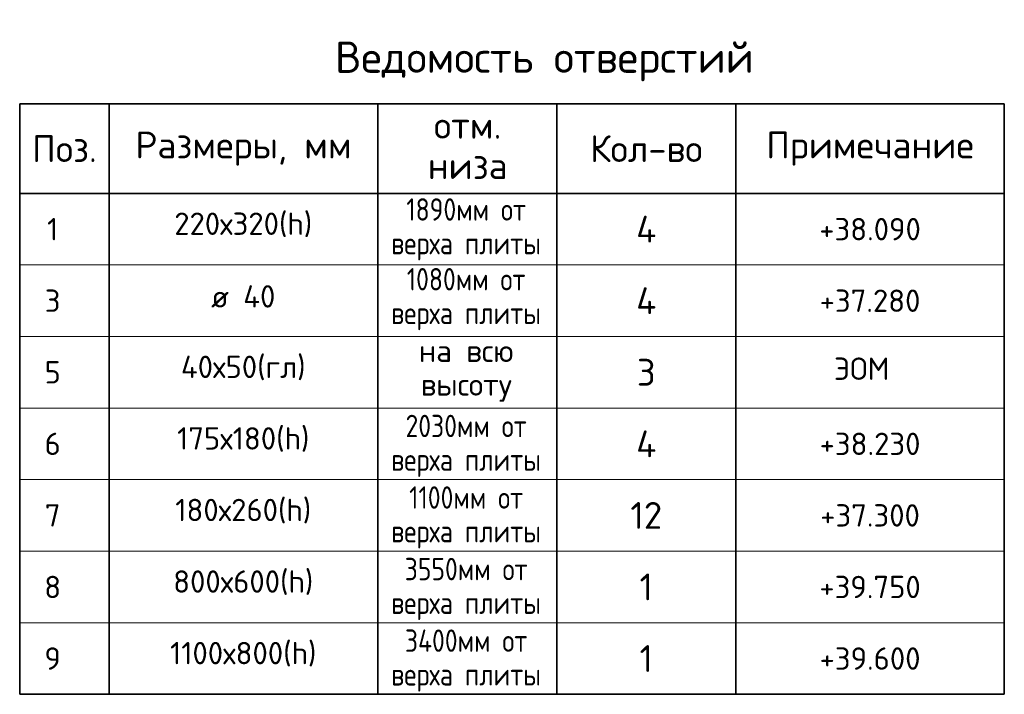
# Model space of a CAD drawing. Header units: millimetres. Extents: x -3057 to 112233, y -2869 to 47508.
# Tile 46 of 48: x 95166 to 100666, y 27226 to 30996. Entities that reach past the tile are written whole.
import ezdxf

# ---------------------------------------------------------------- set-up
doc = ezdxf.new("R2010")
doc.units = ezdxf.units.MM
doc.layers.add('Standard', color=7, linetype='Continuous', lineweight=25)
doc.styles.add('ARIAL', font='ARIAL.TTF')
doc.styles.add('ISOCPEUR', font='ISOCPEUR')

msp = doc.modelspace()

# ---------------------------------------------------------------- linework, layer by layer
at = {"layer": 'Standard', "color": 7, "linetype": 'Continuous', "lineweight": 35, "transparency": 33554687}
for p, q in [((95165.8, 30525.6), (100665.8, 30525.6)), ((95165.8, 30025.6), (95165.8, 30525.6)), ((95665.8, 30025.6), (95665.8, 30525.6)), ((97165.8, 30025.6), (97165.8, 30525.6)), ((98165.8, 30025.6), (98165.8, 30525.6)), ((99165.8, 30025.6), (99165.8, 30525.6)), ((100665.8, 30025.6), (100665.8, 30525.6)), ((95165.8, 30025.6), (100665.8, 30025.6)), ((95165.8, 29625.6), (95165.8, 30025.6)), ((95665.8, 29625.6), (95665.8, 30025.6)), ((97165.8, 29625.6), (97165.8, 30025.6)), ((98165.8, 29625.6), (98165.8, 30025.6)), ((99165.8, 29625.6), (99165.8, 30025.6)), ((100665.8, 29625.6), (100665.8, 30025.6)), ((95165.8, 29225.6), (95165.8, 29625.6)), ((95665.8, 29225.6), (95665.8, 29625.6)), ((97165.8, 29225.6), (97165.8, 29625.6)), ((98165.8, 29225.6), (98165.8, 29625.6)), ((99165.8, 29225.6), (99165.8, 29625.6)), ((100665.8, 29225.6), (100665.8, 29625.6)), ((95165.8, 27225.6), (95165.8, 29225.6)), ((95665.8, 27225.6), (95665.8, 29225.6)), ((97165.8, 27225.6), (97165.8, 29225.6)), ((98165.8, 27225.6), (98165.8, 29225.6)), ((99165.8, 27225.6), (99165.8, 29225.6)), ((100665.8, 27225.6), (100665.8, 29225.6)), ((95165.8, 27225.6), (100665.8, 27225.6))]:
    msp.add_line(p, q, dxfattribs=at)
at = {"layer": 'Standard', "color": 7, "linetype": 'Continuous', "lineweight": 13, "transparency": 33554687}
for p, q in [((95165.8, 29625.6), (100665.8, 29625.6)), ((95165.8, 29625.6), (100665.8, 29625.6)), ((95165.8, 29625.6), (100665.8, 29625.6)), ((95165.8, 29225.6), (100665.8, 29225.6)), ((95165.8, 29225.6), (100665.8, 29225.6)), ((95165.8, 28825.6), (100665.8, 28825.6)), ((95165.8, 28425.6), (100665.8, 28425.6)), ((95165.8, 28025.6), (100665.8, 28025.6)), ((95165.8, 27625.6), (100665.8, 27625.6)), ((95165.8, 27225.6), (100665.8, 27225.6))]:
    msp.add_line(p, q, dxfattribs=at)

# ---------------------------------------------------------------- texts
at = {"layer": 'Standard', "color": 7, "linetype": 'Continuous', "lineweight": 35, "transparency": 33554687}
for s, insert, char_height, width, attachment_point, style in [('\\A1;{\\fISOCPEUR|i0|b0;\\H175.000000;\\W1.000000;\\C7;Ведомость отверстий}\\P', (96927, 30763.1), 52.5, 2501.25, 4, 'ISOCPEUR'), ('\\A1;{\\fISOCPEUR|i0|b0;\\H150.000000;\\W1.000000;\\C7;Размеры, мм}\\P', (96415.8, 30275.6), 45, 1243.125, 5, 'ISOCPEUR'), ('\\A1;{\\fISOCPEUR|i0|b0;\\H150.000000;\\W1.000000;\\C7;Поз.}\\P', (95415.8, 30275.6), 45, 436.84, 5, 'ISOCPEUR'), ('\\A1;{\\fISOCPEUR|i0|b0;\\H150.000000;\\W1.000000;\\C7;Кол-во}\\P', (98665.8, 30275.6), 45, 716.667, 5, 'ISOCPEUR'), ('\\A1;{\\fISOCPEUR|i0|b0;\\H150.000000;\\W1.000000;\\C7;Примечание}\\P', (99915.8, 30275.6), 45, 1168, 5, 'ISOCPEUR'), ('}\\P', (99915.8, 29825.6), 45, 51.955, 5, 'ARIAL'), ('}\\P', (99915.8, 29425.6), 45, 51.955, 5, 'ARIAL'), ('}\\P', (99915.8, 29025.6), 45, 51.955, 5, 'ARIAL')]:
    msp.add_mtext(s, dxfattribs=dict(at, insert=insert, char_height=char_height, width=width, attachment_point=attachment_point, style=style))
at = {"layer": 'Standard', "color": 7, "linetype": 'Continuous', "lineweight": 35, "transparency": 33554687, "insert": (97668.4, 30481.5), "char_height": 150, "width": 500.394, "attachment_point": 2, "line_spacing_factor": 0.903614, "style": 'ARIAL'}
msp.add_mtext('\\A1;{\\fISOCPEUR|i0|b0;\\H150.000000;\\W1.000000;\\C7;отм.}\\P{\\fISOCPEUR|i0|b0;\\H150.000000;\\W1.000000;\\C7;низа}\\P', dxfattribs=at)
at = {"layer": 'Standard', "color": 7, "linetype": 'Continuous', "lineweight": 50, "transparency": 33554687, "char_height": 125, "attachment_point": 2, "line_spacing_factor": 0.903614, "style": 'ARIAL'}
for s, insert, width in [('\\A1;{\\fISOCPEUR|i0|b0;\\H125.000000;\\W0.833333;\\C7;1890мм от}\\P{\\fISOCPEUR|i0|b0;\\H125.000000;\\W0.833333;\\C7;верха плиты}\\P', (97659.5, 29998.1), 881.51), ('\\A1;{\\fISOCPEUR|i0|b0;\\H125.000000;\\W0.833333;\\C7;1080мм от}\\P{\\fISOCPEUR|i0|b0;\\H125.000000;\\W0.833333;\\C7;верха плиты}\\P', (97659.5, 29608.1), 881.51), ('\\A1;{\\fISOCPEUR|i0|b0;\\H125.000000;\\W1.000000;\\C7;на всю}\\P{\\fISOCPEUR|i0|b0;\\H125.000000;\\W1.000000;\\C7;высоту}\\P', (97659.5, 29208.1), 609.866), ('\\A1;{\\fISOCPEUR|i0|b0;\\H125.000000;\\W0.833333;\\C7;2030мм от}\\P{\\fISOCPEUR|i0|b0;\\H125.000000;\\W0.833333;\\C7;верха плиты}\\P', (97659.5, 28788.1), 883.574), ('\\A1;{\\fISOCPEUR|i0|b0;\\H125.000000;\\W0.833333;\\C7;1100мм от}\\P{\\fISOCPEUR|i0|b0;\\H125.000000;\\W0.833333;\\C7;верха плиты}\\P', (97659.5, 28388.1), 879.491), ('\\A1;{\\fISOCPEUR|i0|b0;\\H125.000000;\\W0.833333;\\C7;3550мм от}\\P{\\fISOCPEUR|i0|b0;\\H125.000000;\\W0.833333;\\C7;верха плиты}\\P', (97659.5, 27988.1), 883.574), ('\\A1;{\\fISOCPEUR|i0|b0;\\H125.000000;\\W0.833333;\\C7;3400мм от}\\P{\\fISOCPEUR|i0|b0;\\H125.000000;\\W0.833333;\\C7;верха плиты}\\P', (97659.5, 27588.1), 884.336)]:
    msp.add_mtext(s, dxfattribs=dict(at, insert=insert, width=width))
at = {"layer": 'Standard', "color": 7, "linetype": 'Continuous', "lineweight": 13, "transparency": 33554687, "attachment_point": 5, "style": 'ISOCPEUR'}
for s, insert, char_height, width in [('\\A1;{\\fISOCPEUR|i0|b0;\\H125.000000;\\W1.000000;\\C7;220х320(h)}\\P', (96414.4, 29849.8), 37.5, 860.606), ('\\A1;{\\fISOCPEUR|i0|b0;\\H150.000000;\\W1.000000;\\C7;4}\\P', (98665.8, 29825.6), 45, 180), ('\\A1;{\\fISOCPEUR|i0|b0;\\H125.000000;\\W1.000000;\\C7;ø 40}\\P', (96414.4, 29449.8), 37.5, 433.594), ('\\A1;{\\fISOCPEUR|i0|b0;\\H150.000000;\\W1.000000;\\C7;4}\\P', (98665.8, 29425.6), 45, 180), ('\\A1;{\\fISOCPEUR|i0|b0;\\H125.000000;\\W1.000000;\\C7;40х50(гл)}\\P', (96414.4, 29049.8), 37.5, 785.417), ('\\A1;{\\fISOCPEUR|i0|b0;\\H150.000000;\\W1.000000;\\C7;3}\\P', (98665.8, 29025.6), 45, 163.333), ('\\A1;{\\fISOCPEUR|i0|b0;\\H125.000000;\\W1.000000;\\C7;175х180(h)}\\P', (96414.4, 28649.8), 37.5, 806.818), ('\\A1;{\\fISOCPEUR|i0|b0;\\H150.000000;\\W1.000000;\\C7;4}\\P', (98665.8, 28625.6), 45, 180), ('\\A1;{\\fISOCPEUR|i0|b0;\\H125.000000;\\W1.000000;\\C7;180х260(h)}\\P', (96414.4, 28249.8), 37.5, 833.712), ('\\A1;{\\fISOCPEUR|i0|b0;\\H150.000000;\\W1.000000;\\C7;12}\\P', (98665.8, 28225.6), 45, 236.25), ('\\A1;{\\fISOCPEUR|i0|b0;\\H125.000000;\\W1.000000;\\C7;800х600(h)}\\P', (96414.4, 27849.8), 37.5, 860.606), ('\\A1;{\\fISOCPEUR|i0|b0;\\H150.000000;\\W1.000000;\\C7;1}\\P', (98665.8, 27825.6), 45, 116.667), ('\\A1;{\\fISOCPEUR|i0|b0;\\H125.000000;\\W1.000000;\\C7;1100х800(h)}\\P', (96414.4, 27449.8), 37.5, 894.863), ('\\A1;{\\fISOCPEUR|i0|b0;\\H150.000000;\\W1.000000;\\C7;1}\\P', (98665.8, 27425.6), 45, 116.667)]:
    msp.add_mtext(s, dxfattribs=dict(at, insert=insert, char_height=char_height, width=width))
at = {"layer": 'Standard', "color": 7, "linetype": 'Continuous', "lineweight": 50, "transparency": 33554687, "char_height": 37.5, "attachment_point": 5, "style": 'ISOCPEUR'}
for s, insert, width in [('\\A1;{\\fISOCPEUR|i0|b0;\\H125.000000;\\W1.000000;\\C7;1}\\P', (95349.9, 29825.6), 97.222), ('\\A1;{\\fISOCPEUR|i0|b0;\\H125.000000;\\W1.000000;\\C7;+38.090}\\P', (99915.8, 29825.6), 622.34), ('\\A1;{\\fISOCPEUR|i0|b0;\\H125.000000;\\W1.000000;\\C7;3}\\P', (95349.9, 29425.6), 136.111), ('\\A1;{\\fISOCPEUR|i0|b0;\\H125.000000;\\W1.000000;\\C7;+37.280}\\P', (99915.8, 29425.6), 622.34), ('\\A1;{\\fISOCPEUR|i0|b0;\\H125.000000;\\W1.000000;\\C7;ЭОМ}\\P', (99869.5, 29045.6), 370.37), ('\\A1;{\\fISOCPEUR|i0|b0;\\H125.000000;\\W1.000000;\\C7;5}\\P', (95349.9, 29025.6), 136.111), ('\\A1;{\\fISOCPEUR|i0|b0;\\H125.000000;\\W1.000000;\\C7;6}\\P', (95349.9, 28625.6), 136.111), ('\\A1;{\\fISOCPEUR|i0|b0;\\H125.000000;\\W1.000000;\\C7;+38.230}\\P', (99915.8, 28625.6), 622.34), ('\\A1;{\\fISOCPEUR|i0|b0;\\H125.000000;\\W1.000000;\\C7;7}\\P', (95349.9, 28225.6), 136.111), ('\\A1;{\\fISOCPEUR|i0|b0;\\H125.000000;\\W1.000000;\\C7;+37.300}\\P', (99915.8, 28225.6), 622.34), ('\\A1;{\\fISOCPEUR|i0|b0;\\H125.000000;\\W1.000000;\\C7;8}\\P', (95349.9, 27825.6), 136.111), ('\\A1;{\\fISOCPEUR|i0|b0;\\H125.000000;\\W1.000000;\\C7;+39.750}\\P', (99915.8, 27825.6), 622.34), ('\\A1;{\\fISOCPEUR|i0|b0;\\H125.000000;\\W1.000000;\\C7;9}\\P', (95349.9, 27425.6), 136.111), ('\\A1;{\\fISOCPEUR|i0|b0;\\H125.000000;\\W1.000000;\\C7;+39.600}\\P', (99915.8, 27425.6), 622.34)]:
    msp.add_mtext(s, dxfattribs=dict(at, insert=insert, width=width))

doc.saveas('drawing.dxf')
